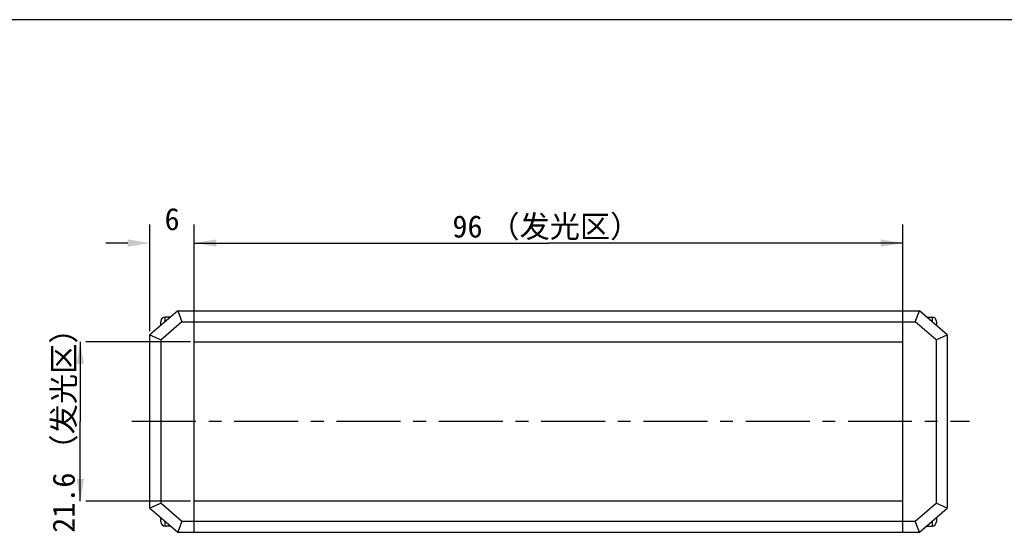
# Model space of a CAD drawing. Header units: millimetres. Extents: x -10 to 461, y 98 to 308.
# Tile 4 of 5: x 123 to 257, y 238 to 308. Entities that reach past the tile are written whole.
import ezdxf
from ezdxf.enums import TextEntityAlignment as Align

# ---------------------------------------------------------------- set-up
doc = ezdxf.new("R2010")
doc.units = ezdxf.units.MM
doc.header["$LTSCALE"] = 23.1
doc.header["$PDMODE"] = 3
doc.header["$PDSIZE"] = 8
doc.linetypes.add('CENTER', pattern=[0.6, 0.375, -0.075, 0.075, -0.075])
doc.layers.get('0').update_dxf_attribs({"linetype": 'CONTINUOUS'})
doc.layers.get('Defpoints').update_dxf_attribs({"linetype": 'CONTINUOUS'})
for name, color, linetype in [('00_COMPONENTS', 7, 'CONTINUOUS'), ('07_ALL_HOLES', 7, 'CONTINUOUS'), ('51__DRAFT_DIMS', 7, 'CONTINUOUS')]:
    doc.layers.add(name, color=color, linetype=linetype)
doc.styles.get("Standard").update_dxf_attribs({"font": 'simfang.ttf'})
doc.dimstyles.new('DIMSTYLE_1', dxfattribs={"dimtxt": 3, "dimasz": 3, "dimexe": 2.5, "dimexo": 0.5, "dimgap": 0.75, "dimtad": 1, "dimdsep": 46, "dimtxsty": 'STANDARD', "dimblk": '_FILLED', "dimblk1": '_FILLED', "dimblk2": '_FILLED', "dimcen": 0.09, "dimclrt": 3, "dimazin": 2, "dimtp": 0.3, "dimtm": 0.3, "dimtfac": 1, "dimtofl": 0, "dimtmove": 0, "dimatfit": 3, "dimldrblk": '_FILLED', "dimfxl": 1, "dimtolj": 1, "dimarcsym": 0})
doc.dimstyles.new('DIMSTYLE_2', dxfattribs={"dimtxt": 3, "dimasz": 3, "dimexe": 2.5, "dimexo": 0.5, "dimgap": 0.75, "dimtad": 1, "dimdsep": 46, "dimtxsty": 'STANDARD', "dimblk": '_FILLED', "dimblk1": '_FILLED', "dimblk2": '_FILLED', "dimcen": 0.09, "dimclrt": 3, "dimazin": 2, "dimtp": 0.2, "dimtm": 0.2, "dimtfac": 1, "dimtofl": 0, "dimtmove": 0, "dimatfit": 3, "dimldrblk": '_FILLED', "dimfxl": 1, "dimtolj": 1, "dimarcsym": 0})
doc.dimstyles.new('DIMSTYLE_3', dxfattribs={"dimtxt": 3, "dimasz": 3, "dimexe": 2.5, "dimexo": 0.5, "dimgap": 0.75, "dimtad": 1, "dimdsep": 46, "dimtxsty": 'STANDARD', "dimblk": '_FILLED', "dimblk1": '_FILLED', "dimblk2": '_FILLED', "dimcen": 0.09, "dimclrt": 3, "dimazin": 2, "dimtp": 0.1, "dimtm": 0.1, "dimtfac": 1, "dimtofl": 0, "dimtmove": 0, "dimatfit": 3, "dimldrblk": '_FILLED', "dimfxl": 1, "dimtolj": 1, "dimarcsym": 0})

# ---------------------------------------------------------------- blocks, each defined once
blk = doc.blocks.new('_FILLED')
at = {"color": 0, "linetype": 'ByBlock'}
blk.add_solid([(0, 0), (-1, 0.167), (-1, -0.167)], dxfattribs=at)
blk = doc.blocks.new('*D3')
at = {"layer": '51__DRAFT_DIMS', "color": 4, "transparency": 16777216}
for p, q in [((131.36, 263.92), (131.36, 253.12)), ((146.3, 263.92), (132.11, 263.92)), ((131.36, 242.32), (131.36, 253.12)), ((146.3, 242.32), (132.11, 242.32))]:
    blk.add_line(p, q, dxfattribs=at)
at = {"layer": '51__DRAFT_DIMS', "color": 4, "transparency": 16777216, "xscale": 3, "yscale": 3, "zscale": 3}
for p, rotation in [((131.36, 263.92), 90), ((131.36, 242.32), 270)]:
    blk.add_blockref('_FILLED', p, dxfattribs=dict(at, rotation=rotation))
at = {"layer": '51__DRAFT_DIMS', "color": 3, "transparency": 16777216}
for s, p in [('（发光区）', (130.61, 257.53)), ('21.6', (130.61, 242.13))]:
    blk.add_text(s, height=3, rotation=90, dxfattribs=at).set_placement(p, align=Align.CENTER)
blk = doc.blocks.new('*D4')
at = {"layer": '51__DRAFT_DIMS', "color": 4, "transparency": 16777216}
for p, q in [((146.8, 267.12), (146.8, 279.8)), ((242.8, 267.12), (242.8, 279.8)), ((146.8, 277.3), (194.8, 277.3)), ((242.8, 277.3), (194.8, 277.3))]:
    blk.add_line(p, q, dxfattribs=at)
at = {"layer": '51__DRAFT_DIMS', "color": 4, "transparency": 16777216, "xscale": 3, "yscale": 3, "zscale": 3, "rotation": 180}
blk.add_blockref('_FILLED', (146.8, 277.3), dxfattribs=at)
at = {"layer": '51__DRAFT_DIMS', "color": 4, "transparency": 16777216, "xscale": 3, "yscale": 3, "zscale": 3}
blk.add_blockref('_FILLED', (242.8, 277.3), dxfattribs=at)
at = {"layer": '51__DRAFT_DIMS', "color": 3, "transparency": 16777216}
for s, p in [('（发光区）', (197.01, 278.05)), ('96', (183.82, 278.05))]:
    blk.add_text(s, height=3, dxfattribs=at).set_placement(p, align=Align.CENTER)
blk = doc.blocks.new('*D12')
at = {"layer": '51__DRAFT_DIMS', "color": 0, "lineweight": -2}
for p, q in [((140.8, 265.37), (140.8, 279.8)), ((146.8, 261.32), (146.8, 279.8)), ((137.8, 277.3), (134.8, 277.3)), ((149.8, 277.3), (152.8, 277.3))]:
    blk.add_line(p, q, dxfattribs=at)
at = {"layer": 'Defpoints', "color": 0}
for p in [(146.8, 277.3), (140.8, 264.87), (146.8, 260.82)]:
    blk.add_point(p, dxfattribs=at)
at = {"layer": '51__DRAFT_DIMS', "color": 0, "linetype": 'ByBlock', "lineweight": -2, "xscale": 3, "yscale": 3, "zscale": 3}
blk.add_blockref('_FILLED', (140.8, 277.3), dxfattribs=at)
at = {"layer": '51__DRAFT_DIMS', "color": 0, "linetype": 'ByBlock', "lineweight": -2, "xscale": 3, "yscale": 3, "zscale": 3, "rotation": 180}
blk.add_blockref('_FILLED', (146.8, 277.3), dxfattribs=at)
at = {"layer": '51__DRAFT_DIMS', "color": 3, "insert": (143.8, 282.05), "char_height": 3, "attachment_point": 2, "line_spacing_factor": 0.9}
blk.add_mtext('\\A1;6', dxfattribs=at)

msp = doc.modelspace()

# ---------------------------------------------------------------- linework, layer by layer
at = {"color": 7}
msp.add_line((460.97926, 307.55556), (-10.24879, 307.55556), dxfattribs=at)
at = {"layer": '00_COMPONENTS', "color": 7}
for p, q in [((144.55293, 268.11996), (140.80293, 264.86996)), ((143.55293, 267.26996), (142.85293, 267.26996)), ((143.55293, 267.2533), (143.55293, 267.26996)), ((144.55293, 268.11996), (145.11248, 266.61996)), ((144.55293, 268.11996), (245.05293, 268.11996)), ((146.80293, 238.11996), (146.80293, 268.11996)), ((242.80293, 238.11996), (242.80293, 268.11996)), ((244.49338, 266.61996), (245.05293, 268.11996)), ((248.80293, 264.86996), (245.05293, 268.11996)), ((246.05293, 267.26996), (246.75293, 267.26996)), ((246.05293, 267.26996), (246.05293, 267.2533)), ((142.25293, 266.12663), (142.25293, 266.63977)), ((142.25499, 266.7196), (142.25792, 266.71909)), ((145.11248, 266.61996), (142.30293, 264.18502)), ((145.11248, 266.61996), (244.49338, 266.61996)), ((247.30293, 264.18502), (244.49338, 266.61996)), ((247.34795, 266.71909), (247.35086, 266.7196)), ((247.35293, 266.63977), (247.35293, 266.12663)), ((140.80293, 241.36996), (140.80293, 264.86996)), ((140.80293, 264.86996), (142.30293, 264.18502)), ((142.30293, 242.05491), (142.30293, 264.18502)), ((247.30293, 264.18502), (248.80293, 264.86996)), ((247.30293, 264.18502), (247.30293, 242.05491)), ((248.80293, 264.86996), (248.80293, 241.36996)), ((146.80293, 263.91996), (242.80293, 263.91996)), ((142.30293, 242.05491), (140.80293, 241.36996)), ((142.30293, 242.05491), (145.11248, 239.61996)), ((242.80293, 242.31996), (146.80293, 242.31996)), ((244.49338, 239.61996), (247.30293, 242.05491)), ((248.80293, 241.36996), (247.30293, 242.05491)), ((140.80293, 241.36996), (144.55293, 238.11996)), ((245.05293, 238.11996), (248.80293, 241.36996)), ((142.25293, 239.60016), (142.25293, 240.1133)), ((142.25792, 239.52084), (142.25501, 239.52033)), ((143.55293, 238.96996), (142.85293, 238.96996)), ((143.55293, 238.96996), (143.55293, 238.98663)), ((145.11248, 239.61996), (144.55293, 238.11996)), ((145.11248, 239.61996), (244.49338, 239.61996)), ((245.05293, 238.11996), (244.49338, 239.61996)), ((246.05293, 238.98663), (246.05293, 238.96996)), ((246.05293, 238.96996), (246.75293, 238.96996)), ((247.35088, 239.52033), (247.34795, 239.52084)), ((247.35293, 240.1133), (247.35293, 239.60016)), ((144.55293, 238.11996), (245.05293, 238.11996))]:
    msp.add_line(p, q, dxfattribs=at)
at = {"layer": '00_COMPONENTS', "color": 4}
for p, q in [((142.85293, 266.64663), (142.85293, 267.26996)), ((246.75293, 267.26996), (246.75293, 266.64663)), ((142.85293, 238.96996), (142.85293, 239.5933)), ((246.75293, 239.5933), (246.75293, 238.96996))]:
    msp.add_line(p, q, dxfattribs=at)
at = {"layer": '00_COMPONENTS', "color": 7}
for centre, radius, start, end in [((142.85293, 266.66996), 0.6, 90, 175.2545596), ((246.75293, 266.66996), 0.6, 4.7454404, 90), ((142.88554, 266.63981), 0.63261, 172.8013105, 180.0040207), ((246.72032, 266.63981), 0.63261, 359.9959793, 7.1986895), ((142.88554, 239.60012), 0.63261, 179.9959793, 187.1986895), ((142.85293, 239.56996), 0.6, 184.7454404, 270), ((246.75293, 239.56996), 0.6, 270, 355.2545596), ((246.72032, 239.60012), 0.63261, 352.8013105, 0.0040207)]:
    msp.add_arc(centre, radius, start, end, dxfattribs=at)
at = {"layer": '07_ALL_HOLES', "color": 1, "linetype": 'CENTER'}
msp.add_line((138.35809, 253.17374), (251.83604, 253.17374), dxfattribs=at)

# ---------------------------------------------------------------- dimensions: what is measured, and where the dimension line sits
at = {"layer": '51__DRAFT_DIMS', "color": 4}
dim = msp.add_linear_dim(base=(146.80293, 277.2997), p1=(140.80293, 264.86996), p2=(146.80293, 260.81996), dimstyle='DIMSTYLE_3', dxfattribs=at)
dim.commit()
dim.dimension.update_dxf_attribs({"geometry": '*D12', "text_midpoint": (143.80293, 277.2997), "dimtype": 160})
dim = msp.add_linear_dim(base=(242.80293, 277.2997), p1=(146.80293, 266.61996), p2=(242.80293, 266.61996), text='<>（发光区）', dimstyle='DIMSTYLE_1', dxfattribs=at)
dim.commit()
dim.dimension.update_dxf_attribs({"geometry": '*D4', "text_midpoint": (194.80293, 277.2997), "dimtype": 160})
dim = msp.add_linear_dim(base=(131.36448, 242.31996), p1=(146.80293, 263.91996), p2=(146.80293, 242.31996), angle=270, text='<>（发光区）', dimstyle='DIMSTYLE_2', dxfattribs=at)
dim.commit()
dim.dimension.update_dxf_attribs({"geometry": '*D3', "text_midpoint": (131.36448, 253.11996), "dimtype": 160})

doc.saveas('drawing.dxf')
